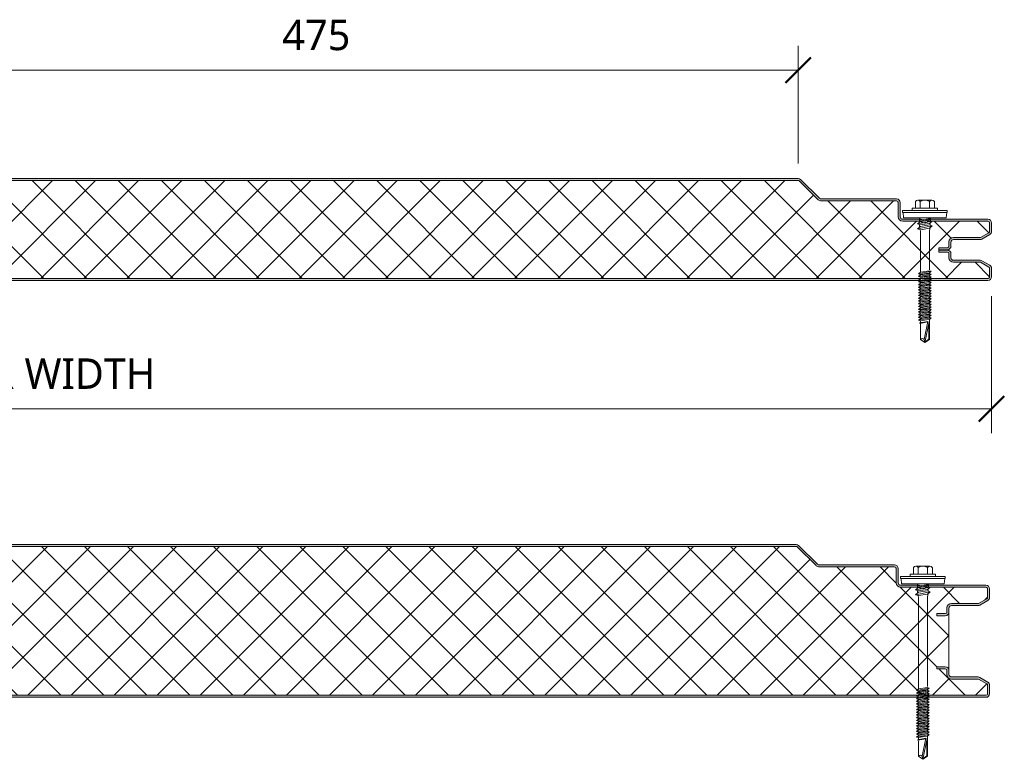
# Model space of a CAD drawing. Header units: millimetres. Extents: x 4168 to 12380, y -1661 to 5648.
# Tile 6 of 6: x 4831 to 5316, y 5284 to 5648. Entities that reach past the tile are written whole.
import ezdxf

# ---------------------------------------------------------------- set-up
doc = ezdxf.new("R2010")
doc.units = ezdxf.units.MM
for name, color, linetype, lineweight in [('A-ANNO-DIMS', 211, 'Continuous', 9), ('A-ANNO-DIMS-5', 211, 'Continuous', 9), ('A-DETL-GENF', 92, 'Continuous', 13)]:
    doc.layers.add(name, color=color, linetype=linetype, lineweight=lineweight)
doc.styles.add('Yu Gothic', font='Yu Gothic.ttf', dxfattribs={"height": 15})
doc.dimstyles.new('Diagonal', dxfattribs={"dimscale": 304.8, "dimtxt": 17.413553, "dimasz": 0.04101, "dimexe": 0.03937, "dimexo": 0.024606, "dimgap": 0.024606, "dimtad": 1, "dimdec": 0, "dimzin": 0, "dimdsep": 46, "dimtxsty": 'Yu Gothic', "dimblk1": 'OBLIQUE', "dimblk2": 'OBLIQUE', "dimsah": 1, "dimcen": 0.09, "dimazin": 0, "dimtfac": 1, "dimtdec": 4, "dimtix": 1, "dimtmove": 0, "dimatfit": 3, "dimfxl": 1, "dimtvp": 1, "dimtfill": 1, "dimtolj": 1, "dimtzin": 0, "dimarcsym": 2})

# ---------------------------------------------------------------- blocks, each defined once
blk = doc.blocks.new('HFX 1000 - 1 RIB - FLAT - HFX 1000 50mm - 1 RIB - FLAT-4397886-ALL PANELS')
at = {"layer": 'A-DETL-GENF'}
h = blk.add_hatch(color=256, dxfattribs=at)
h.paths.add_polyline_path([(2.11, 0), (996.41, 0.03), (996.67, 0.06), (997.1, 0.24), (997.48, 0.53), (997.8, 1), (997.94, 1.33), (998, 2.18), (998, 5.96), (997.9, 6.53), (997.76, 6.86), (997.48, 7.23), (997, 7.58), (993.22, 9.76), (992.79, 9.94), (992.32, 10), (978.89, 10.04), (978.6, 10.16), (978.35, 10.35), (978.1, 10.75), (978.04, 10.89), (978, 11.4), (977.99, 13.32), (977.94, 13.67), (977.65, 14.25), (977.48, 14.47), (977, 14.8), (976.51, 14.96), (976.2, 15), (972, 15), (972, 14), (976.41, 13.97), (976.77, 13.76), (976.98, 13.41), (977, 13.2), (977, 11.2), (977.08, 10.63), (977.3, 10.1), (977.65, 9.64), (978.1, 9.29), (978.63, 9.07), (979.2, 9), (992.54, 9), (996.77, 6.53), (996.98, 6.17), (997, 5.96), (996.98, 1.59), (996.77, 1.23), (996.41, 1.03), (996.2, 1), (1.59, 1.03), (1.23, 1.23), (1.03, 1.59), (1, 2.2), (1, 9.3), (0.93, 9.87), (0.71, 10.4), (0.36, 10.86), (-0.1, 11.21), (-0.63, 11.42), (-1.2, 11.5), (-20.41, 11.53), (-20.77, 11.73), (-20.97, 12.09), (-21, 12.3), (-20.97, 13.41), (-20.77, 13.77), (-20.41, 13.97), (-20.2, 14), (-16, 14), (-16, 15), (-20.41, 14.97), (-20.67, 14.94), (-21.1, 14.76), (-21.47, 14.47), (-21.76, 14.1), (-21.94, 13.67), (-22, 12.82), (-21.99, 12.21), (-21.9, 11.73), (-21.76, 11.4), (-21.47, 11.03), (-21, 10.7), (-20.67, 10.56), (-20.2, 10.5), (-0.89, 10.46), (-0.6, 10.34), (-0.35, 10.15), (-0.15, 9.87), (-0.04, 9.61), (0, 9.3), (0, 1.8), (0.06, 1.33), (0.24, 0.9), (0.53, 0.53), (1, 0.2), (1.33, 0.06), (1.8, 0)])
h.paths.add_polyline_path([(975.62, 15.19), (976.41, 15.22), (976.67, 15.26), (977.1, 15.44), (977.48, 15.72), (977.76, 16.09), (977.94, 16.53), (978, 16.99), (978.04, 19.31), (978.16, 19.59), (978.35, 19.84), (978.63, 20.05), (978.89, 20.15), (979.2, 20.19), (992.54, 20.22), (992.79, 20.26), (993.22, 20.44), (997.1, 22.67), (997.48, 22.96), (997.76, 23.33), (997.94, 23.77), (998, 24.62), (998, 28.39), (997.9, 28.96), (997.76, 29.29), (997.48, 29.67), (997, 29.99), (996.6, 30.14), (996.04, 30.19), (966.65, 30.14), (966.36, 30.06), (965.76, 29.67), (965.38, 29.4), (964.92, 29.33), (964.48, 29.48), (963.68, 30.04), (963.32, 30.16), (962.95, 30.19), (953.89, 30.24), (953.6, 30.36), (953.22, 30.72), (953.1, 30.94), (953.04, 31.08), (953, 31.39), (953, 38.39), (952.94, 38.86), (952.65, 39.44), (952.48, 39.67), (952, 39.99), (951.67, 40.13), (950.84, 40.19), (913.85, 40.23), (913.56, 40.35), (913.07, 40.77), (903.92, 49.68), (903.55, 49.96), (903.12, 50.14), (902.66, 50.19), (452.66, 50.19), (452.2, 50.14), (451.78, 49.96), (451.41, 49.68), (441.73, 40.34), (441.48, 40.23), (441.17, 40.19), (413.85, 40.23), (413.56, 40.35), (413.07, 40.77), (403.92, 49.68), (403.55, 49.96), (403.12, 50.14), (402.66, 50.19), (-47.66, 50.15), (-47.79, 50.14), (-48.22, 49.96), (-48.7, 49.58), (-55.75, 42.65), (-55.91, 42.31), (-55.99, 41.93), (-55.98, 41.56), (-55.88, 41.19), (-55.7, 40.86), (-55.44, 40.58), (-55.13, 40.37), (-54.54, 40.21), (-54.4, 40.19), (-26.2, 40.15), (-0.57, 32.28), (-0.33, 32.09), (-0.15, 31.85), (-0.04, 31.56), (0, 31.17), (-0.04, 21.08), (-0.16, 20.79), (-0.35, 20.55), (-0.63, 20.34), (-0.89, 20.24), (-1.2, 20.19), (-20.2, 20.19), (-20.67, 20.13), (-21.1, 19.95), (-21.47, 19.67), (-21.76, 19.29), (-21.94, 18.86), (-22, 18.3), (-21.98, 16.88), (-21.91, 16.46), (-21.76, 16.09), (-21.47, 15.72), (-21, 15.39), (-20.67, 15.26), (-19.84, 15.19), (-16, 15.19), (-16, 16.19), (-20.41, 16.22), (-20.77, 16.43), (-20.97, 16.79), (-21, 16.99), (-20.97, 18.6), (-20.77, 18.96), (-20.41, 19.17), (-20.2, 19.19), (-1.2, 19.19), (-0.63, 19.27), (-0.1, 19.49), (0.36, 19.84), (0.71, 20.29), (0.93, 20.83), (1, 21.39), (1, 31.26), (0.93, 31.82), (0.72, 32.34), (0.39, 32.79), (-0.05, 33.14), (-0.56, 33.37), (-26.2, 41.19), (-54.54, 41.21), (-54.82, 41.37), (-54.97, 41.62), (-54.99, 41.87), (-54.88, 42.14), (-54.67, 42.37), (-47.66, 49.19), (402.99, 49.19), (412.62, 39.82), (413.07, 39.48), (413.59, 39.27), (414.15, 39.19), (441.17, 39.19), (441.73, 39.27), (442.26, 39.48), (442.71, 39.82), (452.34, 49.19), (902.99, 49.19), (912.62, 39.82), (913.07, 39.48), (913.59, 39.27), (914.15, 39.19), (951.41, 39.17), (951.77, 38.96), (951.98, 38.6), (952, 38.39), (952, 31.39), (952.12, 30.72), (952.3, 30.29), (952.65, 29.84), (953.1, 29.49), (953.63, 29.27), (954.2, 29.19), (963.35, 29.19), (963.67, 28.83), (964.07, 28.56), (964.52, 28.39), (965, 28.33), (965.48, 28.39), (965.93, 28.56), (966.33, 28.83), (966.65, 29.19), (996.41, 29.17), (996.77, 28.96), (996.98, 28.6), (997, 28.39), (996.98, 24.03), (996.77, 23.67), (996.6, 23.54), (992.54, 21.19), (979.2, 21.19), (978.63, 21.12), (978.1, 20.9), (977.65, 20.55), (977.3, 20.09), (977.08, 19.56), (977, 18.99), (976.98, 16.79), (976.77, 16.43), (976.41, 16.22), (976.2, 16.19), (972, 16.19), (972, 15.19), (975.2, 15.19)])
h = blk.add_hatch(dxfattribs=at)
h.set_pattern_fill('FP_1', color=256, style=0, pattern_type=2)
h.set_pattern_definition([(45, (-4311.524, -5519.871), (-10.606602, 10.606602), []), (135, (-4311.524, -5519.871), (-10.606602, -10.606602), [])])
h.paths.add_polyline_path([(2.11, 1), (996.41, 1.03), (996.77, 1.23), (996.9, 1.4), (997, 1.8), (997, 5.96), (996.9, 6.36), (996.6, 6.65), (992.54, 9), (979.2, 9), (978.63, 9.07), (978.1, 9.29), (977.65, 9.64), (977.3, 10.1), (977.08, 10.63), (977, 11.2), (977, 13.2), (976.9, 13.6), (976.6, 13.89), (976.2, 14), (972, 14), (972, 16.19), (976.41, 16.22), (976.77, 16.43), (976.9, 16.59), (977, 16.99), (977, 18.99), (977.08, 19.56), (977.3, 20.09), (977.65, 20.55), (978.1, 20.9), (978.63, 21.12), (979.2, 21.19), (992.54, 21.19), (996.77, 23.67), (996.9, 23.83), (997, 24.23), (997, 28.39), (996.9, 28.79), (996.6, 29.09), (996.2, 29.19), (966.65, 29.19), (966.33, 28.83), (965.93, 28.56), (965.48, 28.39), (965, 28.33), (964.52, 28.39), (964.07, 28.56), (963.67, 28.83), (963.35, 29.19), (954.2, 29.19), (953.63, 29.27), (953.1, 29.49), (952.65, 29.84), (952.3, 30.29), (952.08, 30.83), (952, 31.39), (952, 38.39), (951.9, 38.79), (951.6, 39.09), (951.2, 39.19), (914.15, 39.19), (913.59, 39.27), (913.07, 39.48), (912.62, 39.82), (902.99, 49.19), (452.34, 49.19), (442.71, 39.82), (442.26, 39.48), (441.73, 39.27), (441.17, 39.19), (414.15, 39.19), (413.59, 39.27), (413.07, 39.48), (412.62, 39.82), (402.99, 49.19), (-47.66, 49.19), (-54.91, 42.11), (-54.97, 41.99), (-54.95, 41.57), (-54.79, 41.34), (-54.54, 41.21), (-54.4, 41.19), (-26.2, 41.19), (-0.56, 33.37), (-0.05, 33.14), (0.39, 32.79), (0.72, 32.34), (0.93, 31.82), (1, 31.26), (1, 21.39), (0.93, 20.83), (0.71, 20.29), (0.36, 19.84), (-0.1, 19.49), (-0.63, 19.27), (-1.2, 19.19), (-20.41, 19.17), (-20.77, 18.96), (-20.89, 18.79), (-21, 18.39), (-21, 16.99), (-20.89, 16.59), (-20.6, 16.3), (-20.2, 16.19), (-16, 16.19), (-16, 14), (-20.41, 13.97), (-20.77, 13.77), (-20.89, 13.6), (-21, 13.2), (-21, 12.3), (-20.89, 11.9), (-20.6, 11.61), (-20.2, 11.5), (-1.2, 11.5), (-0.63, 11.42), (-0.1, 11.21), (0.36, 10.86), (0.71, 10.4), (0.93, 9.87), (1, 9.3), (1, 1.8), (1.11, 1.4), (1.4, 1.11), (1.8, 1)])
for p, q in [((652.66, 49.19), (452.34, 49.19)), ((652.66, 50.19), (452.66, 50.19)), ((902.66, 50.19), (652.66, 50.19)), ((902.99, 49.19), (652.66, 49.19)), ((912.62, 39.82), (902.99, 49.19)), ((913.31, 40.53), (903.92, 49.68)), ((951.2, 40.19), (914.15, 40.19)), ((951.2, 39.19), (914.15, 39.19)), ((960.52, 38.99), (960.52, 35.66)), ((961.68, 39.51), (968.64, 39.51)), ((962.84, 38.99), (962.84, 35.66)), ((967.48, 38.99), (967.48, 35.66)), ((969.8, 38.99), (969.8, 35.66)), ((952, 31.39), (952, 38.39)), ((953, 31.39), (953, 38.39)), ((976.16, 34.51), (954.16, 34.51)), ((954.16, 34.51), (954.16, 33.51)), ((971.41, 35.66), (958.91, 35.66)), ((958.91, 35.66), (958.91, 34.51)), ((971.41, 34.51), (971.41, 35.66)), ((976.16, 33.51), (976.16, 34.51)), ((954.16, 33.51), (976.16, 33.51)), ((962.95, 30.19), (954.2, 30.19)), ((963.35, 29.19), (954.2, 29.19)), ((954.41, 33.51), (954.63, 30.82)), ((975.69, 30.82), (954.63, 30.82)), ((961.55, 27.89), (968.77, 29.3)), ((962.47, 30.82), (962.47, 28.69)), ((967.86, 30.56), (962.47, 29.73)), ((967.86, 29.83), (962.91, 29.07)), ((996.2, 29.19), (966.65, 29.19)), ((996.2, 30.19), (967.05, 30.19)), ((968.77, 29.3), (967.41, 28.12)), ((967.86, 30.82), (967.86, 29.12)), ((975.69, 30.82), (975.91, 33.51)), ((962.91, 29.07), (961.55, 27.89)), ((962.91, 27.43), (961.55, 27.89)), ((961.55, 25.52), (968.77, 26.92)), ((962.91, 26.7), (961.55, 25.52)), ((961.55, 25.52), (962.91, 25.05)), ((962.47, 27.58), (962.47, 26.32)), ((962.6, 25.16), (962.92, 24.43)), ((967.41, 28.12), (962.91, 27.43)), ((967.41, 27.39), (962.91, 26.7)), ((962.91, 25.05), (967.41, 25.74)), ((962.92, 24.43), (962.92, 4.43)), ((968.77, 26.92), (967.41, 27.39)), ((967.41, 25.74), (968.77, 26.92)), ((967.42, 24.47), (967.79, 26.08)), ((967.42, 5.25), (967.42, 24.47)), ((967.77, 28.43), (967.77, 27.26)), ((997, 24.23), (997, 28.39)), ((998, 24.23), (998, 28.39)), ((979.2, 21.19), (992.54, 21.19)), ((979.2, 20.19), (992.32, 20.19)), ((992.54, 21.19), (996.6, 23.54)), ((993.22, 20.44), (997.1, 22.67)), ((972, 15.1), (972, 16.19)), ((972, 16.19), (976.2, 16.19)), ((972, 15.19), (976.2, 15.19)), ((972, 14), (972, 15.1)), ((976.2, 15), (972, 15)), ((977, 16.99), (977, 18.99)), ((978, 16.99), (978, 18.99)), ((976.2, 14), (972, 14)), ((977, 11.2), (977, 13.2)), ((978, 11.2), (978, 13.2)), ((992.32, 10), (979.2, 10)), ((997.1, 7.52), (993.22, 9.76)), ((962.91, 4.12), (967.41, 4.87)), ((968.31, 4.56), (967.41, 4.87)), ((992.54, 9), (979.2, 9)), ((996.6, 6.65), (992.54, 9)), ((997, 1.8), (997, 5.96)), ((998, 1.8), (998, 5.96)), ((1.8, 1), (996.2, 1)), ((1.8, 0), (996.2, 0)), ((962.01, 3.34), (968.31, 4.56)), ((962.91, 4.12), (962.01, 3.34)), ((962.01, 3.34), (962.91, 3.03)), ((962.01, 1.99), (968.31, 3.22)), ((962.91, 2.77), (962.01, 1.99)), ((962.01, 1.99), (962.91, 1.68)), ((962.01, 0.65), (963.11, 0.86)), ((962.01, 0.65), (962.91, 0.34)), ((962.91, 0.08), (962.01, -0.7)), ((962.4, 0.72), (962.99, 1.19)), ((962.91, 3.03), (967.41, 3.78)), ((967.41, 3.53), (962.91, 2.77)), ((967.41, 2.44), (962.91, 1.68)), ((967.41, 2.18), (962.91, 1.43)), ((962.91, 0.08), (963.76, 0.22)), ((962.92, 0.82), (968.31, 1.87)), ((963.76, 0.22), (967.41, 0.83)), ((968.31, 0.52), (964.26, -0.26)), ((968.31, 0.52), (967.18, 0.91)), ((968.31, 1.87), (967.24, 0.81)), ((968.31, 4.56), (967.41, 3.78)), ((968.31, 3.22), (967.41, 3.53)), ((968.31, 3.22), (967.41, 2.44)), ((968.31, 1.87), (967.41, 2.18)), ((968.31, 0.52), (967.41, -0.26)), ((964.26, -0.26), (962.01, -0.7)), ((962.01, -0.7), (962.91, -1.01)), ((962.91, -1.27), (962.01, -2.05)), ((962.01, -2.05), (965.4, -1.39)), ((962.01, -2.05), (962.91, -2.36)), ((962.01, -3.39), (966.55, -2.51)), ((962.91, -2.61), (962.01, -3.39)), ((962.01, -3.39), (962.91, -3.7)), ((962.91, -3.96), (962.01, -4.74)), ((962.01, -4.74), (965.4, -4.08)), ((962.01, -4.74), (962.91, -5.05)), ((962.91, -1.01), (964.71, -0.71)), ((964.93, -0.93), (962.91, -1.27)), ((965.88, -1.86), (962.91, -2.36)), ((966.11, -2.08), (962.91, -2.61)), ((962.91, -3.7), (967.06, -3.01)), ((964.93, -3.62), (962.91, -3.96)), ((965.88, -4.55), (962.91, -5.05)), ((964.71, -0.71), (967.41, -0.26)), ((967.41, -0.51), (965.25, -0.87)), ((967.41, -3.21), (965.25, -3.57)), ((967.41, -4.56), (965.25, -4.92)), ((965.4, -1.39), (968.31, -0.82)), ((965.4, -4.08), (968.31, -3.52)), ((967.41, -1.6), (965.88, -1.86)), ((967.41, -4.3), (965.88, -4.55)), ((967.41, -1.86), (966.11, -2.08)), ((966.55, -2.51), (968.31, -2.17)), ((968.31, -2.17), (967.38, -2.96)), ((968.31, -0.82), (967.41, -0.51)), ((968.31, -0.82), (967.41, -1.6)), ((968.31, -2.17), (967.41, -1.86)), ((968.31, -3.52), (967.41, -3.21)), ((968.31, -3.52), (967.41, -4.3)), ((968.31, -4.87), (967.41, -4.56)), ((962.91, -5.31), (962.01, -6.09)), ((962.01, -6.09), (965.4, -5.43)), ((962.01, -6.09), (962.91, -6.4)), ((962.91, -6.65), (962.01, -7.43)), ((962.01, -7.43), (965.4, -6.77)), ((962.01, -7.43), (962.91, -7.74)), ((962.91, -8), (962.01, -8.78)), ((962.01, -8.78), (965.4, -8.12)), ((962.01, -8.78), (962.91, -9.09)), ((962.91, -9.35), (962.01, -10.13)), ((962.01, -10.13), (965.4, -9.47)), ((964.93, -4.97), (962.91, -5.31)), ((965.88, -5.9), (962.91, -6.4)), ((964.93, -6.31), (962.91, -6.65)), ((965.88, -7.25), (962.91, -7.74)), ((964.93, -7.66), (962.91, -8)), ((965.88, -8.59), (962.91, -9.09)), ((964.93, -9.01), (962.91, -9.35)), ((967.41, -5.9), (965.25, -6.26)), ((967.41, -7.25), (965.25, -7.61)), ((967.41, -8.59), (965.25, -8.95)), ((965.4, -5.43), (968.31, -4.87)), ((965.4, -6.77), (968.31, -6.21)), ((965.4, -8.12), (968.31, -7.56)), ((965.4, -9.47), (968.31, -8.9)), ((967.41, -5.65), (965.88, -5.9)), ((967.41, -6.99), (965.88, -7.25)), ((967.41, -8.34), (965.88, -8.59)), ((967.41, -9.68), (965.88, -9.94)), ((968.31, -4.87), (967.41, -5.65)), ((968.31, -6.21), (967.41, -5.9)), ((968.31, -6.21), (967.41, -6.99)), ((968.31, -7.56), (967.41, -7.25)), ((968.31, -7.56), (967.41, -8.34)), ((968.31, -8.9), (967.41, -8.59)), ((968.31, -8.9), (967.41, -9.68)), ((962.01, -10.13), (962.91, -10.44)), ((962.91, -10.69), (962.01, -11.47)), ((962.01, -11.47), (965.4, -10.81)), ((962.01, -11.47), (962.91, -11.78)), ((962.91, -12.04), (962.01, -12.82)), ((962.01, -12.82), (965.4, -12.16)), ((962.01, -12.82), (962.91, -13.13)), ((962.91, -13.39), (962.01, -14.17)), ((962.01, -14.17), (965.4, -13.51)), ((962.01, -14.17), (962.91, -14.48)), ((965.88, -9.94), (962.91, -10.44)), ((964.93, -10.35), (962.91, -10.69)), ((965.88, -11.29), (962.91, -11.78)), ((964.93, -11.7), (962.91, -12.04)), ((965.88, -12.63), (962.91, -13.13)), ((964.93, -13.05), (962.91, -13.39)), ((965.88, -13.98), (962.91, -14.48)), ((964.93, -14.39), (962.91, -14.73)), ((967.41, -9.94), (965.25, -10.3)), ((967.41, -11.29), (965.25, -11.65)), ((967.41, -12.63), (965.25, -12.99)), ((967.41, -13.98), (965.25, -14.34)), ((965.4, -10.81), (968.31, -10.25)), ((965.4, -12.16), (968.31, -11.6)), ((965.4, -13.51), (968.31, -12.94)), ((965.4, -14.85), (968.31, -14.29)), ((967.41, -11.03), (965.88, -11.29)), ((967.41, -12.38), (965.88, -12.63)), ((967.41, -13.72), (965.88, -13.98)), ((968.31, -10.25), (967.41, -9.94)), ((968.31, -10.25), (967.41, -11.03)), ((968.31, -11.6), (967.41, -11.29)), ((968.31, -11.6), (967.41, -12.38)), ((968.31, -12.94), (967.41, -12.63)), ((968.31, -12.94), (967.41, -13.72)), ((968.31, -14.29), (967.41, -13.98)), ((968.31, -14.29), (967.41, -15.07)), ((962.91, -14.73), (962.01, -15.51)), ((962.01, -15.51), (965.4, -14.85)), ((962.01, -15.51), (962.91, -15.82)), ((962.91, -16.08), (962.01, -16.86)), ((962.01, -16.86), (965.4, -16.2)), ((962.01, -16.86), (962.91, -17.17)), ((962.91, -17.43), (962.01, -18.21)), ((962.01, -18.21), (965.4, -17.55)), ((962.01, -18.21), (962.91, -18.52)), ((962.91, -18.77), (962.01, -19.55)), ((962.01, -19.55), (965.4, -18.89)), ((965.88, -15.33), (962.91, -15.82)), ((964.93, -15.74), (962.91, -16.08)), ((965.88, -16.67), (962.91, -17.17)), ((964.93, -17.09), (962.91, -17.43)), ((965.88, -18.02), (962.91, -18.52)), ((964.93, -18.43), (962.91, -18.77)), ((965.88, -19.37), (962.91, -19.86)), ((967.41, -15.33), (965.25, -15.69)), ((967.41, -16.67), (965.25, -17.03)), ((967.41, -18.02), (965.25, -18.38)), ((965.4, -16.2), (968.31, -15.64)), ((965.4, -17.55), (968.31, -16.98)), ((965.4, -18.89), (968.31, -18.33)), ((967.41, -15.07), (965.88, -15.33)), ((967.41, -16.42), (965.88, -16.67)), ((967.41, -17.76), (965.88, -18.02)), ((967.41, -19.11), (965.88, -19.37)), ((968.31, -15.64), (967.41, -15.33)), ((968.31, -15.64), (967.41, -16.42)), ((968.31, -16.98), (967.41, -16.67)), ((968.31, -16.98), (967.41, -17.76)), ((968.31, -18.33), (967.41, -18.02)), ((968.31, -18.33), (967.41, -19.11)), ((967.41, -28.95), (967.41, -19.11)), ((962.01, -19.55), (962.91, -19.86)), ((966.65, -20.13), (962.52, -20.86)), ((962.58, -21.18), (966.59, -20.4)), ((962.91, -19.86), (962.91, -20.79)), ((962.91, -21.38), (962.91, -28.95)), ((964.82, -28.95), (966.65, -20.13)), ((967.29, -20.27), (965.16, -30.52)), ((967.15, -20.95), (967.15, -28.81)), ((962.91, -28.95), (965.16, -30.52)), ((965.16, -30.52), (964.82, -28.95)), ((965.16, -30.52), (967.41, -28.95)), ((967.15, -28.81), (965.24, -30.15))]:
    blk.add_line(p, q, dxfattribs=at)
for centre, radius, start, end in [((902.66, 48.39), 1.8, 45.7585, 90), ((914.15, 41.39), 2.2, 225.7585, 270), ((914.15, 41.39), 1.2, 225.7585, 270), ((951.2, 38.39), 1.8, 360, 90), ((951.2, 38.39), 0.8, 0, 90), ((961.68, 37.97), 1.54, 41.3319, 138.6681), ((965.16, 34.12), 5.39, 64.5175, 115.4825), ((968.64, 37.97), 1.54, 41.3319, 138.6681), ((951.2, 38.39), 0.8, 360, 30), ((954.2, 31.39), 2.2, 180, 270), ((954.2, 31.39), 1.2, 180, 270), ((962.95, 28.39), 1.8, 42.5778, 90), ((965, 30.33), 2, 214.5, 325.5), ((965, 30.33), 1, 224.6816, 319.0396), ((967.05, 28.39), 1.8, 90, 135.3383), ((996.2, 28.39), 1.8, 360, 90), ((996.2, 28.39), 0.8, 0, 90), ((996.2, 28.39), 0.8, 360, 30), ((979.2, 18.99), 2.2, 90, 180), ((979.2, 18.99), 1.2, 90, 180), ((992.32, 21.99), 1.8, 270, 300), ((996.2, 24.23), 0.8, 300, 360), ((996.2, 24.23), 0.8, 330, 360), ((996.2, 24.23), 1.8, 300, 360), ((976.2, 16.99), 1.8, 270, 360), ((976.2, 16.99), 0.8, 270, 360), ((976.2, 13.2), 1.8, 360, 90), ((976.2, 16.99), 0.8, 330, 0), ((976.2, 13.2), 0.8, 360, 90), ((976.2, 13.2), 0.8, 360, 30), ((979.2, 11.2), 2.2, 180, 270), ((979.2, 11.2), 1.2, 180, 270), ((992.32, 8.2), 1.8, 60, 90), ((996.2, 5.96), 0.8, 0, 60), ((996.2, 5.96), 0.8, 0, 30), ((996.2, 5.96), 1.8, 0, 60), ((996.2, 1.8), 1.8, 270, 0), ((996.2, 1.8), 0.8, 270, 360), ((996.2, 1.8), 0.8, 330, 0), ((963.86, -29.98), 1.41, 47.2756, 132.7244)]:
    blk.add_arc(centre, radius, start, end, dxfattribs=at)
blk = doc.blocks.new('HFX 1000 - 1 RIB - FLAT - HFX 1000 75mm - 1 RIB - FLAT-4397888-ALL PANELS')
at = {"layer": 'A-DETL-GENF'}
h = blk.add_hatch(color=256, dxfattribs=at)
h.paths.add_polyline_path([(1.9, 0), (996.6, 0.05), (996.67, 0.06), (997.1, 0.24), (997.48, 0.53), (997.81, 1.03), (997.94, 1.33), (998, 2.18), (998, 5.96), (997.9, 6.53), (997.76, 6.86), (997.48, 7.23), (997, 7.58), (993.22, 9.76), (992.72, 9.95), (992.32, 10), (978.89, 10.04), (978.6, 10.16), (978.35, 10.35), (978.1, 10.75), (978.04, 10.89), (978, 11.47), (978, 13.2), (977.9, 13.76), (977.65, 14.25), (977.48, 14.47), (977, 14.8), (976.67, 14.94), (976.2, 15), (972, 15), (972, 14), (976.41, 13.97), (976.77, 13.76), (976.98, 13.41), (977, 13.06), (977, 11.2), (977.08, 10.63), (977.3, 10.1), (977.65, 9.64), (978.1, 9.29), (978.63, 9.07), (979.2, 9), (992.54, 9), (996.77, 6.53), (996.98, 6.17), (997, 5.96), (996.98, 1.59), (996.77, 1.23), (996.41, 1.03), (996.2, 1), (1.59, 1.03), (1.23, 1.23), (1.03, 1.59), (1, 1.8), (1, 9.3), (0.93, 9.87), (0.71, 10.4), (0.36, 10.86), (-0.1, 11.21), (-0.63, 11.43), (-1.2, 11.5), (-20.41, 11.53), (-20.77, 11.73), (-20.97, 12.09), (-21, 12.3), (-20.97, 13.41), (-20.77, 13.77), (-20.41, 13.97), (-20.2, 14), (-16, 14), (-16, 15), (-20.41, 14.97), (-20.67, 14.94), (-21.1, 14.76), (-21.47, 14.47), (-21.76, 14.1), (-21.94, 13.67), (-22, 13.2), (-22, 12.3), (-21.94, 11.83), (-21.76, 11.4), (-21.47, 11.03), (-21, 10.7), (-20.67, 10.56), (-20.2, 10.5), (-0.89, 10.46), (-0.6, 10.34), (-0.35, 10.15), (-0.15, 9.87), (-0.04, 9.61), (0, 9.3), (0.02, 1.68), (0.06, 1.33), (0.24, 0.9), (0.53, 0.53), (1, 0.2), (1.33, 0.06), (1.8, 0)])
h.paths.add_polyline_path([(972, 40.19), (976.2, 40.19), (976.67, 40.26), (977.1, 40.44), (977.48, 40.72), (977.76, 41.09), (977.94, 41.53), (978, 42.38), (978.04, 44.31), (978.16, 44.59), (978.35, 44.84), (978.63, 45.05), (978.89, 45.15), (979.2, 45.19), (992.72, 45.25), (992.79, 45.26), (993.22, 45.44), (997.1, 47.67), (997.48, 47.96), (997.76, 48.33), (997.94, 48.77), (998, 49.23), (998, 53.39), (997.9, 53.96), (997.76, 54.29), (997.48, 54.67), (997, 54.99), (996.6, 55.14), (996.13, 55.19), (966.65, 55.14), (966.33, 55.04), (965.76, 54.67), (965.38, 54.4), (964.92, 54.33), (964.48, 54.48), (963.67, 55.04), (963.32, 55.16), (962.95, 55.19), (953.89, 55.24), (953.6, 55.36), (953.35, 55.55), (953.16, 55.79), (953.04, 56.08), (953, 56.39), (953, 63.39), (952.94, 63.86), (952.65, 64.44), (952.48, 64.67), (952.1, 64.95), (951.67, 65.13), (951.2, 65.19), (913.85, 65.23), (913.56, 65.35), (913.07, 65.77), (903.92, 74.68), (903.55, 74.96), (903.12, 75.14), (902.66, 75.19), (452.66, 75.19), (452.2, 75.14), (451.78, 74.96), (451.41, 74.68), (441.73, 65.34), (441.48, 65.23), (441.17, 65.19), (413.85, 65.23), (413.56, 65.35), (413.07, 65.77), (403.92, 74.68), (403.55, 74.96), (403.12, 75.14), (402.66, 75.19), (-47.66, 75.15), (-47.79, 75.14), (-48.22, 74.96), (-48.59, 74.68), (-55.75, 67.65), (-55.91, 67.31), (-55.99, 66.93), (-55.98, 66.56), (-55.88, 66.19), (-55.7, 65.86), (-55.44, 65.58), (-55.13, 65.37), (-54.77, 65.24), (-53.99, 65.19), (-26.2, 65.15), (-0.57, 57.28), (-0.33, 57.09), (-0.14, 56.82), (-0.04, 56.56), (0, 56.26), (-0.04, 46.08), (-0.16, 45.79), (-0.35, 45.55), (-0.63, 45.34), (-0.89, 45.24), (-1.22, 45.19), (-20.41, 45.17), (-20.67, 45.13), (-21.1, 44.95), (-21.47, 44.67), (-21.76, 44.29), (-21.94, 43.86), (-22, 43.39), (-22, 41.99), (-21.94, 41.53), (-21.76, 41.09), (-21.47, 40.72), (-21.1, 40.44), (-20.67, 40.26), (-20.2, 40.19), (-16, 40.19), (-16, 41.19), (-20.41, 41.22), (-20.77, 41.43), (-20.97, 41.79), (-21, 41.99), (-20.97, 43.6), (-20.77, 43.96), (-20.41, 44.17), (-20.2, 44.19), (-1.2, 44.19), (-0.63, 44.27), (-0.1, 44.49), (0.36, 44.84), (0.71, 45.29), (0.93, 45.83), (1, 46.39), (1, 56.26), (0.93, 56.82), (0.72, 57.34), (0.39, 57.79), (-0.05, 58.14), (-0.56, 58.37), (-26.2, 66.19), (-54.54, 66.21), (-54.82, 66.37), (-54.97, 66.62), (-54.99, 66.87), (-54.88, 67.14), (-54.67, 67.37), (-47.66, 74.19), (402.99, 74.19), (412.62, 64.82), (413.07, 64.48), (413.59, 64.27), (414.15, 64.19), (441.17, 64.19), (441.73, 64.27), (442.26, 64.48), (442.71, 64.82), (452.34, 74.19), (902.99, 74.19), (912.62, 64.82), (913.07, 64.48), (913.59, 64.27), (914.15, 64.19), (951.41, 64.17), (951.77, 63.96), (951.98, 63.6), (952, 63.39), (952, 56.39), (952.08, 55.83), (952.3, 55.29), (952.65, 54.84), (953.1, 54.49), (953.63, 54.27), (954.2, 54.19), (963.35, 54.19), (963.67, 53.83), (964.07, 53.56), (964.52, 53.39), (965, 53.33), (965.66, 53.45), (965.93, 53.56), (966.33, 53.83), (966.65, 54.19), (996.41, 54.17), (996.77, 53.96), (996.98, 53.6), (997, 53.39), (996.98, 49.03), (996.77, 48.67), (996.6, 48.54), (992.54, 46.19), (979.2, 46.19), (978.63, 46.12), (978.1, 45.9), (977.65, 45.55), (977.3, 45.09), (977.08, 44.56), (977, 43.99), (976.98, 41.79), (976.77, 41.43), (976.41, 41.22), (976.2, 41.19), (972, 41.19), (972, 40.26)])
h = blk.add_hatch(dxfattribs=at)
h.set_pattern_fill('FP_2', color=256, style=0, pattern_type=2)
h.set_pattern_definition([(45, (-4310.526, -5314.676), (-10.606602, 10.606602), []), (135, (-4310.526, -5314.676), (-10.606602, -10.606602), [])])
h.paths.add_polyline_path([(1.8, 1), (996.41, 1.03), (996.77, 1.23), (996.9, 1.4), (997, 1.8), (997, 5.96), (996.9, 6.36), (996.6, 6.65), (992.54, 9), (979.2, 9), (978.63, 9.07), (978.1, 9.29), (977.65, 9.64), (977.3, 10.1), (977.08, 10.63), (977, 11.2), (977, 13.2), (976.9, 13.6), (976.6, 13.89), (976.2, 14), (972, 14), (972, 15), (976.2, 15), (976.67, 14.94), (977.1, 14.76), (977.48, 14.47), (977.76, 14.1), (977.94, 13.67), (978, 13.2), (978, 41.99), (977.94, 41.53), (977.76, 41.09), (977.48, 40.72), (977.1, 40.44), (976.67, 40.26), (976.2, 40.19), (972, 40.19), (972, 41.19), (976.41, 41.22), (976.77, 41.43), (976.9, 41.59), (977, 41.99), (977, 43.99), (977.08, 44.56), (977.3, 45.09), (977.65, 45.55), (978.1, 45.9), (978.63, 46.12), (979.2, 46.19), (992.54, 46.19), (996.77, 48.67), (996.9, 48.83), (997, 49.23), (997, 53.39), (996.9, 53.79), (996.6, 54.09), (996.2, 54.19), (966.65, 54.19), (966.33, 53.83), (965.93, 53.56), (965.48, 53.39), (965, 53.33), (964.52, 53.39), (964.07, 53.56), (963.67, 53.83), (963.35, 54.19), (954.2, 54.19), (953.63, 54.27), (953.1, 54.49), (952.65, 54.84), (952.3, 55.29), (952.08, 55.83), (952, 56.39), (952, 63.39), (951.9, 63.79), (951.6, 64.09), (951.2, 64.19), (914.15, 64.19), (913.59, 64.27), (913.07, 64.48), (912.62, 64.82), (902.99, 74.19), (452.34, 74.19), (442.71, 64.82), (442.26, 64.48), (441.73, 64.27), (441.17, 64.19), (414.15, 64.19), (413.59, 64.27), (413.07, 64.48), (412.62, 64.82), (402.99, 74.19), (-47.66, 74.19), (-54.91, 67.11), (-54.97, 66.99), (-54.95, 66.57), (-54.79, 66.34), (-54.54, 66.21), (-54.4, 66.19), (-26.2, 66.19), (-0.56, 58.37), (-0.05, 58.14), (0.39, 57.79), (0.72, 57.34), (0.93, 56.82), (1, 56.26), (1, 46.39), (0.93, 45.83), (0.71, 45.29), (0.36, 44.84), (-0.1, 44.49), (-0.63, 44.27), (-1.2, 44.19), (-20.41, 44.17), (-20.77, 43.96), (-20.89, 43.79), (-21, 43.39), (-21, 41.99), (-20.89, 41.59), (-20.6, 41.3), (-20.2, 41.19), (-16, 41.19), (-16, 40.19), (-20.2, 40.19), (-20.67, 40.26), (-21.1, 40.44), (-21.47, 40.72), (-21.76, 41.09), (-21.94, 41.53), (-22, 41.99), (-22, 13.2), (-21.94, 13.67), (-21.76, 14.1), (-21.47, 14.47), (-21.1, 14.76), (-20.67, 14.94), (-20.2, 15), (-16, 15), (-16, 14), (-20.41, 13.97), (-20.77, 13.77), (-20.89, 13.6), (-21, 13.2), (-21, 12.3), (-20.89, 11.9), (-20.6, 11.61), (-20.2, 11.5), (-1.2, 11.5), (-0.63, 11.43), (-0.1, 11.21), (0.36, 10.86), (0.71, 10.4), (0.93, 9.87), (1, 9.3), (1, 1.8), (1.11, 1.4), (1.4, 1.11), (1.59, 1.03)])
for p, q in [((652.66, 74.19), (452.34, 74.19)), ((652.66, 75.19), (452.66, 75.19)), ((902.66, 75.19), (652.66, 75.19)), ((902.99, 74.19), (652.66, 74.19)), ((912.62, 64.82), (902.99, 74.19)), ((913.31, 65.53), (903.92, 74.68)), ((951.2, 65.19), (914.15, 65.19)), ((951.2, 64.19), (914.15, 64.19)), ((952, 56.39), (952, 63.39)), ((953, 56.39), (953, 63.39)), ((960.52, 63.99), (960.52, 60.66)), ((961.68, 64.51), (968.64, 64.51)), ((962.84, 63.99), (962.84, 60.66)), ((967.48, 63.99), (967.48, 60.66)), ((969.8, 63.99), (969.8, 60.66)), ((976.16, 59.51), (954.16, 59.51)), ((954.16, 59.51), (954.16, 58.51)), ((954.16, 58.51), (976.16, 58.51)), ((954.41, 58.51), (954.63, 55.82)), ((971.41, 60.66), (958.91, 60.66)), ((958.91, 60.66), (958.91, 59.51)), ((971.41, 59.51), (971.41, 60.66)), ((975.69, 55.82), (975.91, 58.51)), ((976.16, 58.51), (976.16, 59.51)), ((962.95, 55.19), (954.2, 55.19)), ((963.35, 54.19), (954.2, 54.19)), ((975.69, 55.82), (954.63, 55.82)), ((961.55, 52.89), (968.77, 54.3)), ((962.91, 54.07), (961.55, 52.89)), ((962.47, 55.82), (962.47, 53.69)), ((967.86, 55.56), (962.47, 54.73)), ((967.86, 54.83), (962.91, 54.07)), ((996.2, 54.19), (966.65, 54.19)), ((996.2, 55.19), (967.05, 55.19)), ((968.77, 54.3), (967.41, 53.12)), ((967.77, 53.43), (967.77, 52.26)), ((967.86, 55.82), (967.86, 54.12)), ((997, 49.23), (997, 53.39)), ((998, 49.23), (998, 53.39)), ((962.91, 52.43), (961.55, 52.89)), ((961.55, 50.52), (968.77, 51.92)), ((962.91, 51.7), (961.55, 50.52)), ((961.55, 50.52), (962.91, 50.05)), ((962.47, 52.58), (962.47, 51.32)), ((962.6, 50.16), (962.92, 49.43)), ((967.41, 53.12), (962.91, 52.43)), ((967.41, 52.39), (962.91, 51.7)), ((962.91, 50.05), (967.41, 50.74)), ((962.92, 49.43), (962.92, 4.43)), ((968.77, 51.92), (967.41, 52.39)), ((967.41, 50.74), (968.77, 51.92)), ((967.42, 49.47), (967.79, 51.08)), ((967.42, 5.25), (967.42, 49.47)), ((992.54, 46.19), (996.6, 48.54)), ((977, 41.99), (977, 43.99)), ((978, 41.99), (978, 43.99)), ((979.2, 46.19), (992.54, 46.19)), ((979.2, 45.19), (992.32, 45.19)), ((993.22, 45.44), (997.1, 47.67)), ((972, 40.19), (972, 41.19)), ((972, 41.19), (976.2, 41.19)), ((976.2, 40.19), (972, 40.19)), ((978, 13.2), (978, 41.99)), ((972, 14), (972, 15)), ((972, 15), (976.2, 15)), ((976.2, 14), (972, 14)), ((977, 11.2), (977, 13.2)), ((978, 11.2), (978, 13.2)), ((992.32, 10), (979.2, 10)), ((997.1, 7.52), (993.22, 9.76)), ((962.91, 4.12), (967.41, 4.87)), ((968.31, 4.56), (967.41, 4.87)), ((992.54, 9), (979.2, 9)), ((996.6, 6.65), (992.54, 9)), ((997, 1.8), (997, 5.96)), ((998, 1.8), (998, 5.96)), ((1.8, 1), (996.2, 1)), ((1.8, 0), (996.2, 0)), ((962.01, 3.34), (968.31, 4.56)), ((962.91, 4.12), (962.01, 3.34)), ((962.01, 3.34), (962.91, 3.03)), ((962.01, 1.99), (968.31, 3.22)), ((962.91, 2.77), (962.01, 1.99)), ((962.01, 1.99), (962.91, 1.68)), ((962.01, 0.65), (963.11, 0.86)), ((962.01, 0.65), (962.91, 0.34)), ((962.91, 0.08), (962.01, -0.7)), ((962.4, 0.72), (962.99, 1.19)), ((962.91, 3.03), (967.41, 3.78)), ((967.41, 3.53), (962.91, 2.77)), ((967.41, 2.44), (962.91, 1.68)), ((967.41, 2.18), (962.91, 1.43)), ((962.91, 0.08), (963.76, 0.22)), ((962.92, 0.82), (968.31, 1.87)), ((963.76, 0.22), (967.41, 0.83)), ((968.31, 0.52), (964.26, -0.26)), ((968.31, 0.52), (967.18, 0.91)), ((968.31, 1.87), (967.24, 0.81)), ((968.31, 4.56), (967.41, 3.78)), ((968.31, 3.22), (967.41, 3.53)), ((968.31, 3.22), (967.41, 2.44)), ((968.31, 1.87), (967.41, 2.18)), ((968.31, 0.52), (967.41, -0.26)), ((964.26, -0.26), (962.01, -0.7)), ((962.01, -0.7), (962.91, -1.01)), ((962.91, -1.27), (962.01, -2.05)), ((962.01, -2.05), (965.4, -1.39)), ((962.01, -2.05), (962.91, -2.36)), ((962.01, -3.39), (966.55, -2.51)), ((962.91, -2.61), (962.01, -3.39)), ((962.01, -3.39), (962.91, -3.7)), ((962.91, -3.96), (962.01, -4.74)), ((962.01, -4.74), (965.4, -4.08)), ((962.01, -4.74), (962.91, -5.05)), ((962.91, -1.01), (964.71, -0.71)), ((964.93, -0.93), (962.91, -1.27)), ((965.88, -1.86), (962.91, -2.36)), ((966.11, -2.08), (962.91, -2.61)), ((962.91, -3.7), (967.06, -3.01)), ((964.93, -3.62), (962.91, -3.96)), ((965.88, -4.55), (962.91, -5.05)), ((964.71, -0.71), (967.41, -0.26)), ((967.41, -0.51), (965.25, -0.87)), ((967.41, -3.21), (965.25, -3.57)), ((967.41, -4.56), (965.25, -4.92)), ((965.4, -1.39), (968.31, -0.82)), ((965.4, -4.08), (968.31, -3.52)), ((967.41, -1.6), (965.88, -1.86)), ((967.41, -4.3), (965.88, -4.55)), ((967.41, -1.86), (966.11, -2.08)), ((966.55, -2.51), (968.31, -2.17)), ((968.31, -2.17), (967.38, -2.96)), ((968.31, -0.82), (967.41, -0.51)), ((968.31, -0.82), (967.41, -1.6)), ((968.31, -2.17), (967.41, -1.86)), ((968.31, -3.52), (967.41, -3.21)), ((968.31, -3.52), (967.41, -4.3)), ((968.31, -4.87), (967.41, -4.56)), ((962.91, -5.31), (962.01, -6.09)), ((962.01, -6.09), (965.4, -5.43)), ((962.01, -6.09), (962.91, -6.4)), ((962.91, -6.65), (962.01, -7.43)), ((962.01, -7.43), (965.4, -6.77)), ((962.01, -7.43), (962.91, -7.74)), ((962.91, -8), (962.01, -8.78)), ((962.01, -8.78), (965.4, -8.12)), ((962.01, -8.78), (962.91, -9.09)), ((962.91, -9.35), (962.01, -10.13)), ((962.01, -10.13), (965.4, -9.47)), ((964.93, -4.97), (962.91, -5.31)), ((965.88, -5.9), (962.91, -6.4)), ((964.93, -6.31), (962.91, -6.65)), ((965.88, -7.25), (962.91, -7.74)), ((964.93, -7.66), (962.91, -8)), ((965.88, -8.59), (962.91, -9.09)), ((964.93, -9.01), (962.91, -9.35)), ((967.41, -5.9), (965.25, -6.26)), ((967.41, -7.25), (965.25, -7.61)), ((967.41, -8.59), (965.25, -8.95)), ((965.4, -5.43), (968.31, -4.87)), ((965.4, -6.77), (968.31, -6.21)), ((965.4, -8.12), (968.31, -7.56)), ((965.4, -9.47), (968.31, -8.9)), ((967.41, -5.65), (965.88, -5.9)), ((967.41, -6.99), (965.88, -7.25)), ((967.41, -8.34), (965.88, -8.59)), ((967.41, -9.68), (965.88, -9.94)), ((968.31, -4.87), (967.41, -5.65)), ((968.31, -6.21), (967.41, -5.9)), ((968.31, -6.21), (967.41, -6.99)), ((968.31, -7.56), (967.41, -7.25)), ((968.31, -7.56), (967.41, -8.34)), ((968.31, -8.9), (967.41, -8.59)), ((968.31, -8.9), (967.41, -9.68)), ((962.01, -10.13), (962.91, -10.44)), ((962.91, -10.69), (962.01, -11.47)), ((962.01, -11.47), (965.4, -10.81)), ((962.01, -11.47), (962.91, -11.78)), ((962.91, -12.04), (962.01, -12.82)), ((962.01, -12.82), (965.4, -12.16)), ((962.01, -12.82), (962.91, -13.13)), ((962.91, -13.39), (962.01, -14.17)), ((962.01, -14.17), (965.4, -13.51)), ((962.01, -14.17), (962.91, -14.48)), ((965.88, -9.94), (962.91, -10.44)), ((964.93, -10.35), (962.91, -10.69)), ((965.88, -11.29), (962.91, -11.78)), ((964.93, -11.7), (962.91, -12.04)), ((965.88, -12.63), (962.91, -13.13)), ((964.93, -13.05), (962.91, -13.39)), ((965.88, -13.98), (962.91, -14.48)), ((964.93, -14.39), (962.91, -14.73)), ((967.41, -9.94), (965.25, -10.3)), ((967.41, -11.29), (965.25, -11.65)), ((967.41, -12.63), (965.25, -12.99)), ((967.41, -13.98), (965.25, -14.34)), ((965.4, -10.81), (968.31, -10.25)), ((965.4, -12.16), (968.31, -11.6)), ((965.4, -13.51), (968.31, -12.94)), ((965.4, -14.85), (968.31, -14.29)), ((967.41, -11.03), (965.88, -11.29)), ((967.41, -12.38), (965.88, -12.63)), ((967.41, -13.72), (965.88, -13.98)), ((968.31, -10.25), (967.41, -9.94)), ((968.31, -10.25), (967.41, -11.03)), ((968.31, -11.6), (967.41, -11.29)), ((968.31, -11.6), (967.41, -12.38)), ((968.31, -12.94), (967.41, -12.63)), ((968.31, -12.94), (967.41, -13.72)), ((968.31, -14.29), (967.41, -13.98)), ((968.31, -14.29), (967.41, -15.07)), ((962.91, -14.73), (962.01, -15.51)), ((962.01, -15.51), (965.4, -14.85)), ((962.01, -15.51), (962.91, -15.82)), ((962.91, -16.08), (962.01, -16.86)), ((962.01, -16.86), (965.4, -16.2)), ((962.01, -16.86), (962.91, -17.17)), ((962.91, -17.43), (962.01, -18.21)), ((962.01, -18.21), (965.4, -17.55)), ((962.01, -18.21), (962.91, -18.52)), ((962.91, -18.77), (962.01, -19.55)), ((962.01, -19.55), (965.4, -18.89)), ((965.88, -15.33), (962.91, -15.82)), ((964.93, -15.74), (962.91, -16.08)), ((965.88, -16.67), (962.91, -17.17)), ((964.93, -17.09), (962.91, -17.43)), ((965.88, -18.02), (962.91, -18.52)), ((964.93, -18.43), (962.91, -18.77)), ((965.88, -19.37), (962.91, -19.86)), ((967.41, -15.33), (965.25, -15.69)), ((967.41, -16.67), (965.25, -17.03)), ((967.41, -18.02), (965.25, -18.38)), ((965.4, -16.2), (968.31, -15.64)), ((965.4, -17.55), (968.31, -16.98)), ((965.4, -18.89), (968.31, -18.33)), ((967.41, -15.07), (965.88, -15.33)), ((967.41, -16.42), (965.88, -16.67)), ((967.41, -17.76), (965.88, -18.02)), ((967.41, -19.11), (965.88, -19.37)), ((968.31, -15.64), (967.41, -15.33)), ((968.31, -15.64), (967.41, -16.42)), ((968.31, -16.98), (967.41, -16.67)), ((968.31, -16.98), (967.41, -17.76)), ((968.31, -18.33), (967.41, -18.02)), ((968.31, -18.33), (967.41, -19.11)), ((967.41, -28.95), (967.41, -19.11)), ((962.01, -19.55), (962.91, -19.86)), ((966.65, -20.13), (962.52, -20.86)), ((962.58, -21.18), (966.59, -20.4)), ((962.91, -19.86), (962.91, -20.79)), ((962.91, -21.38), (962.91, -28.95)), ((964.82, -28.95), (966.65, -20.13)), ((967.29, -20.27), (965.16, -30.52)), ((967.15, -20.95), (967.15, -28.81)), ((962.91, -28.95), (965.16, -30.52)), ((965.16, -30.52), (964.82, -28.95)), ((965.16, -30.52), (967.41, -28.95)), ((967.15, -28.81), (965.24, -30.15))]:
    blk.add_line(p, q, dxfattribs=at)
for centre, radius, start, end in [((902.66, 73.39), 1.8, 45.7585, 90), ((914.15, 66.39), 2.2, 225.7585, 270), ((914.15, 66.39), 1.2, 225.7585, 270), ((951.2, 63.39), 1.8, 0, 90), ((951.2, 63.39), 0.8, 360, 90), ((951.2, 63.39), 0.8, 360, 30), ((961.68, 62.97), 1.54, 41.3319, 138.6681), ((965.16, 59.12), 5.39, 64.5175, 115.4825), ((968.64, 62.97), 1.54, 41.3319, 138.6681), ((954.2, 56.39), 2.2, 180, 270), ((954.2, 56.39), 1.2, 180, 270), ((962.95, 53.39), 1.8, 42.5778, 90), ((965, 55.33), 2, 214.5, 325.5), ((965, 55.33), 1, 224.6816, 319.0396), ((967.05, 53.39), 1.8, 90, 135.3383), ((996.2, 53.39), 1.8, 0, 90), ((996.2, 53.39), 0.8, 360, 90), ((996.2, 53.39), 0.8, 360, 30), ((996.2, 49.23), 0.8, 300, 0), ((996.2, 49.23), 0.8, 330, 360), ((996.2, 49.23), 1.8, 300, 0), ((979.2, 43.99), 2.2, 90, 180), ((979.2, 43.99), 1.2, 90, 180), ((992.32, 46.99), 1.8, 270, 300), ((976.2, 41.99), 1.8, 270, 360), ((976.2, 41.99), 0.8, 270, 0), ((976.2, 41.99), 0.8, 330, 0), ((976.2, 13.2), 1.8, 0, 90), ((976.2, 13.2), 0.8, 0, 90), ((976.2, 13.2), 0.8, 360, 30), ((979.2, 11.2), 2.2, 180, 270), ((979.2, 11.2), 1.2, 180, 270), ((992.32, 8.2), 1.8, 60, 90), ((996.2, 5.96), 0.8, 0, 60), ((996.2, 5.96), 0.8, 0, 30), ((996.2, 5.96), 1.8, 360, 60), ((996.2, 1.8), 1.8, 270, 360), ((996.2, 1.8), 0.8, 270, 360), ((996.2, 1.8), 0.8, 330, 360), ((963.86, -29.98), 1.41, 47.2756, 132.7244)]:
    blk.add_arc(centre, radius, start, end, dxfattribs=at)
blk = doc.blocks.new('DIMBLOCK6-ALL PANELS')
at = {"layer": 'A-ANNO-DIMS-5'}
for p, q in [((4739.19, 5623.51), (4739.19, 5635.51)), ((5214.19, 5623.51), (5214.19, 5635.51)), ((4739.19, 5623.51), (5214.19, 5623.51)), ((4739.19, 5623.51), (4739.19, 5574.35)), ((5214.19, 5623.51), (5214.19, 5577.57))]:
    blk.add_line(p, q, dxfattribs=at)
at = {"layer": 'A-ANNO-DIMS-5', "lineweight": 50}
for p, q in [((4739.19, 5623.51), (4745.44, 5629.76)), ((5214.19, 5623.51), (5220.44, 5629.76)), ((4739.19, 5623.51), (4732.94, 5617.26)), ((5214.19, 5623.51), (5207.94, 5617.26))]:
    blk.add_line(p, q, dxfattribs=at)
at = {"layer": 'A-ANNO-DIMS-5', "color": 0, "insert": (4960.17, 5648.31), "char_height": 15, "width": 39.6414, "attachment_point": 1, "line_spacing_factor": 1.024327, "style": 'Yu Gothic', "bg_fill": 3, "box_fill_scale": 1.25, "bg_fill_color": 9, "bg_fill_true_color": 13158600, "bg_fill_transparency": 0}
blk.add_mtext('475', dxfattribs=at)
blk = doc.blocks.new('_Oblique')
at = {"color": 0, "linetype": 'ByBlock', "lineweight": -2}
blk.add_line((-0.5, -0.5), (0.5, 0.5), dxfattribs=at)
blk = doc.blocks.new('DIMBLOCK7-ALL PANELS')
at = {"layer": 'A-ANNO-DIMS-5'}
for p, q in [((4311.52, 5456.73), (4311.52, 5512.19)), ((5309.53, 5456.73), (5309.53, 5512.19)), ((4311.52, 5456.73), (5309.53, 5456.73)), ((4311.52, 5456.73), (4311.52, 5444.73)), ((5309.53, 5456.73), (5309.53, 5444.73))]:
    blk.add_line(p, q, dxfattribs=at)
at = {"layer": 'A-ANNO-DIMS-5', "lineweight": 50}
for p, q in [((4311.52, 5456.73), (4317.77, 5462.98)), ((5309.53, 5456.73), (5315.78, 5462.98)), ((4311.52, 5456.73), (4305.27, 5450.48)), ((5309.53, 5456.73), (5303.28, 5450.48))]:
    blk.add_line(p, q, dxfattribs=at)
at = {"layer": 'A-ANNO-DIMS-5', "color": 0, "insert": (4716.03, 5481.53), "char_height": 15, "width": 226.7859, "attachment_point": 1, "line_spacing_factor": 1.024327, "style": 'Yu Gothic', "bg_fill": 3, "box_fill_scale": 1.25, "bg_fill_color": 9, "bg_fill_true_color": 13158600, "bg_fill_transparency": 0}
blk.add_mtext('1000 COVER WIDTH', dxfattribs=at)

msp = doc.modelspace()

# ---------------------------------------------------------------- block references
at = {"layer": 'A-DETL-GENF'}
for name, p in [('HFX 1000 - 1 RIB - FLAT - HFX 1000 50mm - 1 RIB - FLAT-4397886-ALL PANELS', (4311.52, 5519.87)), ('HFX 1000 - 1 RIB - FLAT - HFX 1000 75mm - 1 RIB - FLAT-4397888-ALL PANELS', (4310.53, 5314.68))]:
    msp.add_blockref(name, p, dxfattribs=at)

# ---------------------------------------------------------------- next in the draw order: dimensions: what is measured, and where the dimension line sits
at = {"layer": 'A-ANNO-DIMS'}
dim = msp.add_linear_dim(base=(5214.19, 5623.51), p1=(4739.19, 5566.85), p2=(5214.19, 5570.07), dimstyle='Diagonal', override={"dimpost": '<>', "dimfxl": 475.007554}, dxfattribs=at)
dim.commit()
dim.dimension.update_dxf_attribs({"geometry": 'DIMBLOCK6-ALL PANELS', "text_midpoint": (4976.69, 5638.51)})
dim = msp.add_linear_dim(base=(5309.53, 5456.73), p1=(4311.52, 5519.69), p2=(5309.53, 5519.69), text='1000 COVER WIDTH', dimstyle='Diagonal', override={"dimpost": '<>', "dimfxl": 998.002744}, dxfattribs=at)
dim.commit()
dim.dimension.update_dxf_attribs({"geometry": 'DIMBLOCK7-ALL PANELS', "text_midpoint": (4810.52, 5471.79)})

doc.saveas('drawing.dxf')
